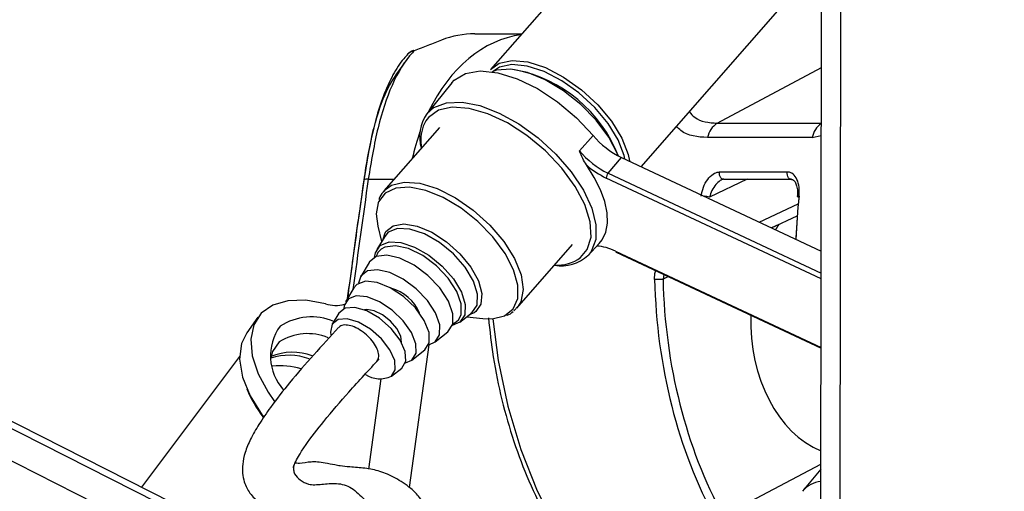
# Model space of a CAD drawing. Header units: millimetres. Extents: x 10 to 13239, y 20 to 10604.
# Tile 7 of 130: x 2356 to 2422, y 2972 to 3003. Entities that reach past the tile are written whole.
import ezdxf

# ---------------------------------------------------------------- set-up
doc = ezdxf.new("R2010")
doc.units = ezdxf.units.MM
doc.layers.add('COMPONENT_GEOMETRY', color=7, linetype='Continuous')
doc.styles.add('SLDTEXTSTYLE0', font='TXT', dxfattribs={"width": 0.75})
doc.dimstyles.new('SLDDIMSTYLE1', dxfattribs={"dimtxt": 75, "dimasz": 3.302, "dimexe": 0, "dimexo": 0.0625, "dimgap": 18.75, "dimtad": 0, "dimtih": 1, "dimtoh": 1, "dimdec": 1, "dimrnd": 1e-09, "dimzin": 12, "dimdsep": 46, "dimtxsty": 'SLDTEXTSTYLE0', "dimsah": 1, "dimcen": 0.09, "dimadec": 0, "dimazin": 3, "dimtfac": 1, "dimtdec": 1, "dimtofl": 0, "dimtmove": 0, "dimatfit": 3, "dimfxl": 1, "dimfrac": 2, "dimtolj": 1, "dimtzin": 12, "dimarcsym": 0})

# ---------------------------------------------------------------- blocks, each defined once
blk = doc.blocks.new('_D_5')
at = {"layer": 'COMPONENT_GEOMETRY', "color": 7}
for p, q in [((3876.961, 3780.567), (440.927, 3780.567)), ((444.102, 3780.567), (444.102, 2437.572)), ((294.05, 2422.338), (271.198, 2422.338)), ((271.198, 2422.338), (271.198, 2303.276)), ((594.154, 2422.338), (617.006, 2422.338)), ((617.006, 2422.338), (617.006, 2303.276)), ((271.198, 2303.276), (294.05, 2303.276)), ((617.006, 2303.276), (594.154, 2303.276)), ((444.102, 848.067), (444.102, 2191.062)), ((3787.574, 848.067), (440.927, 848.067))]:
    blk.add_line(p, q, dxfattribs=at)
for points in [[(444.102, 3780.567), (443.594, 3777.265), (444.61, 3777.265)], [(444.102, 848.067), (444.61, 851.369), (443.594, 851.369)]]:
    blk.add_solid(points, dxfattribs=at)
at = {"layer": 'COMPONENT_GEOMETRY', "color": 7, "char_height": 75, "attachment_point": 1, "style": 'SLDTEXTSTYLE0'}
for s, insert in [('9\'7.45"', (294.05, 2399.956)), ('2932.5mm', (197.956, 2287.742))]:
    blk.add_mtext(s, dxfattribs=dict(at, insert=insert))

msp = doc.modelspace()

# ---------------------------------------------------------------- linework, layer by layer
at = {"color": 8, "linetype": 'Continuous', "lineweight": 25}
for p, q in [((2372.618, 2965.124), (2102.753, 3101.865)), ((2372.296, 2967.442), (2106.93, 3101.903)), ((2410.917, 2945.213), (2411.112, 3090.883)), ((2402.771, 2996.118), (2409.704, 2999.833)), ((2383.386, 2996.287), (2383.201, 2995.923)), ((2402.771, 2996.118), (2409.699, 2996.118)), ((2409.098, 2995.165), (2409.698, 2995.307)), ((2395.508, 2992.793), (2409.686, 2986.146)), ((2379.546, 2992.396), (2381.265, 2992.396)), ((2409.686, 2985.771), (2395.391, 2992.472)), ((2404.775, 2992.387), (2402.262, 2991.203)), ((2405.568, 2989.536), (2408.165, 2990.759)), ((2406.868, 2989.374), (2406.392, 2989.15)), ((2396.004, 2987.606), (2409.679, 2981.195)), ((2399.221, 2986.05), (2399.166, 2985.744)), ((2399.519, 2985.91), (2399.166, 2985.744)), ((2386.7, 2983.585), (2386.597, 2983.512)), ((2385.406, 2982.901), (2385.566, 2983.065)), ((2385.172, 2982.763), (2385.406, 2982.901)), ((2383.568, 2981.376), (2382.268, 2971.885)), ((2379.581, 2973.102), (2380.403, 2979.102)), ((2403.162, 2970.001), (2409.669, 2973.423))]:
    msp.add_line(p, q, dxfattribs=at)
at = {"color": 7, "linetype": 'Continuous', "lineweight": 25}
for p, q in [((2370.689, 2968.741), (2107.869, 3101.912)), ((2409.635, 2947.609), (2409.835, 3096.877)), ((2398.261, 3011.742), (2387.683, 2999.701)), ((2397.7, 2993.224), (2407.126, 3003.954)), ((2386.643, 3002.065), (2389.759, 3002.065)), ((2385.1, 2998.804), (2383.441, 2996.754)), ((2384.286, 2995.834), (2380.575, 2991.611)), ((2393.602, 2994.287), (2394.518, 2995.305)), ((2409.098, 2995.165), (2402.135, 2995.165)), ((2395.508, 2992.793), (2396.39, 2993.838)), ((2396.39, 2993.838), (2409.688, 2987.604)), ((2402.924, 2992.874), (2407.439, 2992.874)), ((2403.202, 2992.392), (2403.059, 2992.346)), ((2403.2, 2992.387), (2407.714, 2992.387)), ((2406.389, 2989.151), (2408.095, 2989.955)), ((2380.179, 2989.271), (2380.432, 2988.24)), ((2380.642, 2988.592), (2380.12, 2987.719)), ((2380.534, 2988.412), (2380.64, 2988.765)), ((2380.621, 2988.514), (2380.668, 2988.59)), ((2389.44, 2983.823), (2393.151, 2988.046)), ((2394.172, 2987.327), (2394.92, 2988.112)), ((2396.04, 2987.541), (2409.679, 2981.147)), ((2379.6, 2986.847), (2379.043, 2985.914)), ((2378.597, 2985.168), (2378.04, 2984.235)), ((2389.533, 2983.939), (2389.244, 2983.636)), ((2372.208, 2983.203), (2371.461, 2982.161)), ((2377.595, 2983.489), (2377.149, 2982.743)), ((2385.639, 2982.87), (2386.438, 2983.5)), ((2386.117, 2983.246), (2387.171, 2983.128)), ((2386.597, 2983.512), (2386.273, 2983.37)), ((2386.441, 2983.502), (2386.375, 2983.462)), ((2383.989, 2981.569), (2384.842, 2982.241)), ((2382.453, 2980.359), (2383.306, 2981.031)), ((2370.976, 2980.587), (2364.465, 2971.895)), ((2381.088, 2979.283), (2381.771, 2979.821)), ((2409.669, 2973.088), (2408.45, 2971.643))]:
    msp.add_line(p, q, dxfattribs=at)
at = {"color": 7, "linetype": 'Continuous', "lineweight": 25, "flags": 128}
for points in [[(2382.108, 3000.638), (2382.126, 3000.662), (2382.157, 3000.699)], [(2382.595, 3000.93), (2382.553, 3000.961), (2382.543, 3000.96)], [(2387.683, 2999.701), (2388.269, 3000.119), (2389.125, 3000.3), (2390.169, 3000.198), (2391.336, 2999.821), (2392.552, 2999.191), (2393.74, 2998.349), (2394.826, 2997.347), (2395.741, 2996.248), (2396.429, 2995.122), (2396.846, 2994.038), (2396.932, 2993.625)], [(2396.627, 2993.727), (2396.572, 2993.969), (2396.169, 2995.015), (2395.505, 2996.104), (2394.62, 2997.165), (2393.571, 2998.133), (2392.423, 2998.947), (2391.249, 2999.555), (2390.122, 2999.92), (2389.113, 3000.018), (2388.285, 2999.843), (2387.821, 2999.544)], [(2385.1, 2998.804), (2385.274, 2998.991), (2386.018, 2999.434), (2386.999, 2999.6), (2388.164, 2999.482), (2389.455, 2999.084), (2390.805, 2998.428), (2392.145, 2997.548), (2393.404, 2996.489), (2394.518, 2995.305)], [(2396.178, 2993.945), (2396.126, 2994.077), (2395.547, 2995.194), (2394.721, 2996.313), (2393.698, 2997.363), (2392.544, 2998.279), (2391.33, 2999.004), (2390.134, 2999.49), (2389.03, 2999.709), (2388.088, 2999.646), (2387.787, 2999.549)], [(2393.678, 2987.18), (2394.123, 2987.714), (2394.372, 2988.548), (2394.315, 2989.564), (2393.957, 2990.708), (2393.317, 2991.919), (2392.428, 2993.131), (2391.34, 2994.279), (2390.11, 2995.3), (2388.805, 2996.141), (2387.496, 2996.755), (2386.252, 2997.109), (2385.141, 2997.185), (2384.223, 2996.978), (2383.548, 2996.499), (2383.386, 2996.287)], [(2394.92, 2988.112), (2395.115, 2988.354), (2395.361, 2988.866), (2395.474, 2989.471), (2395.452, 2990.154), (2395.294, 2990.902), (2395.005, 2991.695), (2394.591, 2992.517), (2394.061, 2993.347)], [(2380.208, 2990.826), (2380.075, 2990.088), (2380.179, 2989.271)], [(2380.346, 2987.977), (2380.932, 2988.216), (2381.721, 2988.183), (2382.634, 2987.879), (2383.583, 2987.336), (2384.474, 2986.605), (2385.22, 2985.759), (2385.748, 2984.88), (2386.007, 2984.054), (2385.971, 2983.363), (2385.644, 2982.874), (2385.135, 2982.648)], [(2379.965, 2987.19), (2380.018, 2987.487), (2380.346, 2987.977)], [(2385.566, 2983.065), (2385.725, 2983.394), (2385.737, 2984.096), (2385.442, 2984.93), (2384.871, 2985.805), (2384.087, 2986.628), (2383.173, 2987.308), (2382.231, 2987.773), (2381.36, 2987.971), (2380.656, 2987.882), (2380.396, 2987.735)], [(2384.846, 2982.245), (2385.166, 2982.74), (2385.178, 2983.444), (2384.882, 2984.281), (2384.309, 2985.16), (2383.522, 2985.985), (2382.606, 2986.668), (2381.659, 2987.134), (2380.786, 2987.333), (2380.079, 2987.243), (2379.617, 2986.874), (2379.6, 2986.847)], [(2383.568, 2981.376), (2383.992, 2981.572), (2384.294, 2982.039), (2384.306, 2982.704), (2384.027, 2983.493), (2383.486, 2984.322), (2382.743, 2985.101), (2381.879, 2985.745), (2380.986, 2986.185), (2380.162, 2986.373), (2379.495, 2986.288), (2379.059, 2985.94), (2378.905, 2985.466)], [(2383.31, 2981.034), (2383.605, 2981.51), (2383.592, 2982.19), (2383.273, 2982.994), (2382.685, 2983.824), (2381.9, 2984.58), (2381.012, 2985.171), (2380.13, 2985.526), (2379.358, 2985.601), (2378.79, 2985.388), (2378.597, 2985.168)], [(2376.695, 2984.103), (2375.382, 2984.339), (2374.198, 2984.31), (2373.198, 2984.016), (2372.43, 2983.471), (2371.931, 2982.701), (2371.724, 2981.742), (2371.818, 2980.641), (2372.21, 2979.449), (2372.881, 2978.224), (2373.317, 2977.61)], [(2382.015, 2980.174), (2382.457, 2980.362), (2382.733, 2980.807), (2382.721, 2981.445), (2382.422, 2982.198), (2381.871, 2982.976), (2381.135, 2983.685), (2380.304, 2984.239), (2379.476, 2984.571), (2378.753, 2984.641), (2378.221, 2984.442), (2377.944, 2983.996), (2377.914, 2983.777)], [(2381.774, 2979.824), (2382.043, 2980.276), (2382.005, 2980.929), (2381.665, 2981.693), (2381.069, 2982.465), (2380.297, 2983.141), (2379.455, 2983.63), (2378.655, 2983.865), (2378.005, 2983.816), (2377.595, 2983.489)], [(2381.757, 2981.532), (2381.709, 2981.946), (2381.456, 2982.455), (2381.033, 2982.956), (2380.504, 2983.372), (2379.95, 2983.641), (2379.455, 2983.721), (2379.293, 2983.696)], [(2381.091, 2979.285), (2381.345, 2979.713), (2381.309, 2980.328), (2380.988, 2981.048), (2380.426, 2981.777), (2379.699, 2982.415), (2378.904, 2982.876), (2378.149, 2983.098), (2377.536, 2983.051), (2377.148, 2982.742), (2377.038, 2982.212), (2377.06, 2982.027)], [(2387.171, 2983.128), (2387.799, 2983.11), (2388.604, 2983.303)], [(2371.461, 2982.161), (2371.11, 2981.451), (2370.977, 2980.411), (2371.172, 2979.231), (2371.686, 2977.972), (2372.492, 2976.701), (2372.578, 2976.587)], [(2373.624, 2981.564), (2373.173, 2980.921), (2373.053, 2980.491)]]:
    msp.add_lwpolyline(points, dxfattribs=at)
at = {"color": 8, "linetype": 'Continuous', "lineweight": 25, "flags": 128}
for points in [[(2383.441, 2996.754), (2383.917, 2997.171), (2384.748, 2997.481), (2385.786, 2997.522), (2386.977, 2997.291), (2388.263, 2996.799), (2389.578, 2996.072), (2390.857, 2995.145), (2392.036, 2994.065), (2393.055, 2992.886), (2393.864, 2991.668), (2394.422, 2990.471), (2394.7, 2989.356), (2394.685, 2988.378), (2394.378, 2987.587), (2394.172, 2987.327)], [(2403.2, 2992.387), (2403.143, 2992.395), (2403.073, 2992.43), (2403.011, 2992.49), (2402.963, 2992.57), (2402.931, 2992.665), (2402.918, 2992.769), (2402.924, 2992.874)], [(2407.711, 2992.387), (2407.658, 2992.395), (2407.587, 2992.43), (2407.526, 2992.49), (2407.477, 2992.57), (2407.445, 2992.665), (2407.432, 2992.769), (2407.439, 2992.874)], [(2380.603, 2991.641), (2381.101, 2992.002), (2381.94, 2992.205), (2382.971, 2992.127), (2384.13, 2991.771), (2385.344, 2991.161), (2386.537, 2990.334), (2387.634, 2989.343), (2388.567, 2988.25), (2389.275, 2987.123), (2389.715, 2986.033), (2389.86, 2985.05), (2389.699, 2984.233), (2389.533, 2983.939)], [(2380.675, 2991.467), (2380.232, 2990.884), (2380.208, 2990.826)], [(2388.604, 2983.303), (2388.616, 2983.309), (2389.195, 2983.77), (2389.497, 2984.465), (2389.505, 2985.35), (2389.217, 2986.369), (2388.653, 2987.458), (2387.847, 2988.549), (2386.849, 2989.574), (2385.724, 2990.467), (2384.541, 2991.173), (2383.374, 2991.648), (2382.298, 2991.861), (2381.379, 2991.8), (2380.675, 2991.467), (2380.675, 2991.467)], [(2408.101, 2991.248), (2408.101, 2991.249), (2408.109, 2991.257), (2408.133, 2991.264), (2408.17, 2991.268), (2408.219, 2991.27)], [(2380.64, 2988.765), (2380.727, 2988.916), (2381.207, 2989.299), (2381.919, 2989.421), (2382.799, 2989.27), (2383.77, 2988.862), (2384.745, 2988.231), (2385.638, 2987.434), (2386.369, 2986.542), (2386.873, 2985.634), (2387.106, 2984.791), (2387.047, 2984.087), (2386.7, 2983.585), (2386.7, 2983.585)], [(2386.443, 2983.504), (2386.787, 2984.018), (2386.825, 2984.744), (2386.553, 2985.611), (2385.998, 2986.534), (2385.214, 2987.422), (2384.278, 2988.19), (2383.282, 2988.761), (2382.323, 2989.08), (2381.495, 2989.115), (2380.879, 2988.863), (2380.642, 2988.592)], [(2380.396, 2987.735), (2380.195, 2987.514), (2380.074, 2987.241)], [(2387.832, 2983.113), (2388.194, 2980.32), (2388.827, 2977.301), (2389.696, 2974.402), (2390.79, 2971.66), (2392.094, 2969.108), (2393.593, 2966.78), (2395.267, 2964.704), (2397.095, 2962.907), (2399.054, 2961.412), (2400.315, 2960.65)]]:
    msp.add_lwpolyline(points, dxfattribs=at)
at = {"color": 7, "linetype": 'Continuous', "lineweight": 25}
for centre, radius, start, end in [((2386.642, 2995.88), 6.184, 89.99048, 111.01478), ((2382.896, 3000.025), 1, 110.66916, 137.02437), ((2387.525, 2990.53), 9.32, 21.40497, 79.04171), ((2385.658, 2995.223), 2.694, 145.39034, 196.53517), ((2403.515, 2994.932), 1.4, 122.12581, 170.42049), ((2385.873, 2994.996), 2.828, 160.86921, 190.58742), ((2398.848, 2998.902), 5.629, 219.72156, 244.11201), ((2398.01, 2997.95), 5.732, 219.72338, 244.11152), ((2397.953, 2997.818), 5.928, 228.96224, 244.39843), ((2395.87, 2992.48), 0.479, 139.16381, 180.89819), ((2408.219, 2991.378), 0.175, 227.72169, 267.50235), ((2394.529, 2984.655), 3.299, 63.44179, 86.32138), ((2392.39, 2989.255), 2.625, 260.16519, 312.72788), ((2398.64, 2996.833), 11.102, 269.81877, 272.71412), ((2380.32, 2982.38), 2.862, 22.39232, 75.00849), ((2377.371, 2986.22), 2.223, 252.29684, 285.59563), ((2375.775, 2979.385), 3.843, 67.25968, 123.00614), ((2376.393, 2980.628), 3.357, 143.86878, 222.39146), ((2375.512, 2978.615), 3.502, 67.19435, 122.61655), ((2373.721, 2975.448), 4.534, 72.54409, 97.00701), ((2380.329, 2980.897), 1.782, 236.93422, 295.31667), ((2379.397, 2981.772), 8.607, 202.79106, 217.36519)]:
    msp.add_arc(centre, radius, start, end, dxfattribs=at)
at = {"color": 8, "linetype": 'Continuous', "lineweight": 25}
for centre, radius, start, end in [((2382.701, 3000.199), 0.739, 98.22489, 137.42103), ((2410.494, 2994.926), 1.417, 124.13878, 170.26564), ((2379.47, 2991.979), 0.424, 79.60274, 121.24167), ((2401.612, 2988.135), 3.136, 78.02996, 84.85443), ((2396.077, 2987.604), 0.0727, 178.71383, 239.79407), ((2392.18, 2989.163), 2.485, 264.86519, 307.06412), ((2374.25, 2976.698), 3.978, 69.92907, 107.41178), ((2374.511, 2977.139), 3.738, 69.49727, 112.65199), ((2409.902, 2970.374), 1.928, 96.98138, 139.30013)]:
    msp.add_arc(centre, radius, start, end, dxfattribs=at)
for centre, major_axis, ratio, start_param, end_param in [((2390.553, 2990.065), (-0.062, 12), 0.707093, 0.092148, 0.960361), ((2390.553, 2990.065), (-0.062, 12), 0.707093, 1.092878, 1.253134), ((2401.453, 2990.568), (27.398, 193.11), 0.112522, 1.577296, 1.615348), ((2427.462, 2986.762), (-0.223, 28), 0.695633, 1.403565, 1.507048)]:
    msp.add_ellipse(centre, major_axis=major_axis, ratio=ratio, start_param=start_param, end_param=end_param, dxfattribs=at)
at = {"color": 7, "linetype": 'Continuous', "lineweight": 25}
for centre, major_axis, ratio, start_param, end_param in [((2427.175, 2986.76), (-0.223, 27.6), 0.695467, 1.403488, 1.502733), ((2411.542, 2983.045), (0.078, 9.1), 0.718698, 0.807893, 0.858904), ((2418.715, 2986.762), (0.238, 27.999), 0.718532, 1.613723, 2.229433), ((2418.993, 2986.76), (0.238, 27.599), 0.718698, 1.613816, 2.229526), ((2411.542, 2983.045), (0.078, 9.1), 0.718698, 1.544788, 2.863416)]:
    msp.add_ellipse(centre, major_axis=major_axis, ratio=ratio, start_param=start_param, end_param=end_param, dxfattribs=at)
for points, knots in [([(2384.425, 3001.653), (2384.13, 3001.538), (2383.582, 3001.324), (2382.907, 3001.055), (2382.595, 3000.93)], [0, 0, 0, 0, 0.53814, 1, 1, 1, 1]), ([(2382.179, 3000.681), (2382.088, 3000.595), (2381.704, 3000.231), (2381.165, 2999.334), (2380.544, 2998), (2380.06, 2996.484), (2379.673, 2994.857), (2379.411, 2993.482), (2379.294, 2992.606), (2379.257, 2992.335)], [0, 0, 0, 0, 0.054932, 0.23187, 0.418364, 0.602253, 0.759647, 0.925428, 1, 1, 1, 1]), ([(2382.595, 3000.93), (2382.558, 3000.891), (2382.003, 3000.313), (2381.107, 2998.836), (2380.135, 2995.918), (2379.743, 2993.573), (2379.546, 2992.396)], [0, 0, 0, 0, 0.024677, 0.367469, 0.682492, 1, 1, 1, 1]), ([(2379.265, 2992.312), (2379.445, 2993.39), (2379.805, 2995.55), (2380.661, 2998.341), (2381.51, 2999.505), (2381.969, 3000.135)], [0, 0, 0, 0, 0.313747, 0.628666, 1, 1, 1, 1]), ([(2394.061, 2993.347), (2393.979, 2993.486), (2393.809, 2993.779), (2393.677, 2994.111), (2393.603, 2994.284), (2393.602, 2994.287)], [0, 0, 0, 0, 0.472432, 0.991368, 1, 1, 1, 1]), ([(2401.705, 2991.27), (2401.744, 2991.471), (2401.823, 2991.874), (2402.113, 2992.398), (2402.476, 2992.755), (2402.764, 2992.869), (2402.902, 2992.874), (2402.924, 2992.874)], [0, 0, 0, 0, 0.256916, 0.51339, 0.754486, 0.960356, 1, 1, 1, 1]), ([(2408.219, 2991.27), (2408.228, 2991.471), (2408.247, 2991.874), (2408.103, 2992.398), (2407.849, 2992.755), (2407.598, 2992.869), (2407.461, 2992.874), (2407.439, 2992.874)], [0, 0, 0, 0, 0.256916, 0.51339, 0.754486, 0.960356, 1, 1, 1, 1]), ([(2379.25, 2992.341), (2379.105, 2991.314), (2378.733, 2988.678), (2378.376, 2986.042), (2378.159, 2984.434)], [0, 0, 0, 0, 0.389744, 1, 1, 1, 1]), ([(2407.712, 2992.382), (2407.738, 2992.381), (2407.804, 2992.38), (2407.915, 2992.288), (2408.046, 2992.036), (2408.124, 2991.68), (2408.107, 2991.396), (2408.098, 2991.248)], [0, 0, 0, 0, 0.138335, 0.346838, 0.545999, 0.762195, 1, 1, 1, 1]), ([(2380.639, 2991.624), (2380.51, 2991.504), (2380.329, 2991.337), (2380.27, 2991.094), (2380.253, 2991.025)], [0, 0, 0, 0, 0.713875, 1, 1, 1, 1]), ([(2388.78, 2983.337), (2388.784, 2983.338), (2388.948, 2983.383), (2389.074, 2983.488), (2389.197, 2983.591)], [0, 0, 0, 0, 0.025963, 1, 1, 1, 1]), ([(2387.547, 2983.168), (2387.64, 2982.302), (2387.837, 2980.454), (2388.41, 2977.699), (2389.203, 2974.928), (2390.207, 2972.289), (2391.408, 2969.812), (2392.793, 2967.525), (2394.347, 2965.458), (2396.052, 2963.624), (2397.899, 2962.084), (2399.257, 2961.117), (2400.017, 2960.757), (2400.095, 2960.72)], [0, 0, 0, 0, 0.088077, 0.188116, 0.288191, 0.388307, 0.488459, 0.58864, 0.688814, 0.788928, 0.888905, 0.988648, 1, 1, 1, 1]), ([(2377.571, 2982.523), (2377.02, 2981.923), (2375.937, 2980.744), (2374.404, 2978.978), (2373.179, 2977.428), (2372.299, 2976.154), (2371.713, 2975.132), (2371.336, 2974.223), (2371.127, 2973.281), (2371.201, 2972.327), (2371.695, 2971.389), (2372.326, 2970.841), (2373.135, 2970.491), (2374.395, 2970.11), (2375.908, 2969.971), (2377.203, 2970.086), (2377.695, 2970.133), (2378.387, 2969.931), (2379.314, 2969.739), (2379.875, 2969.473), (2380.261, 2969.188), (2380.614, 2968.718), (2380.822, 2967.981), (2380.84, 2967.476), (2380.85, 2967.192)], [0, 0, 0, 0, 0.07866, 0.154627, 0.216572, 0.255943, 0.288855, 0.3179, 0.344468, 0.385223, 0.416072, 0.454405, 0.502265, 0.562061, 0.628036, 0.692323, 0.754412, 0.814577, 0.87019, 0.89615, 0.922758, 0.955884, 0.975205, 1, 1, 1, 1]), ([(2380.106, 2980.258), (2380.161, 2980.336), (2380.272, 2980.497), (2380.237, 2980.876), (2380.056, 2981.308), (2379.739, 2981.748), (2379.317, 2982.15), (2378.847, 2982.468), (2378.372, 2982.663), (2377.957, 2982.714), (2377.682, 2982.655), (2377.606, 2982.541), (2377.585, 2982.51)], [0, 0, 0, 0, 0.104236, 0.212774, 0.317231, 0.426014, 0.530108, 0.638192, 0.74418, 0.850698, 0.959289, 1, 1, 1, 1]), ([(2374.593, 2973.317), (2374.598, 2973.335), (2374.61, 2973.377), (2374.654, 2973.483), (2374.756, 2973.701), (2374.991, 2974.115), (2375.602, 2975.034), (2376.725, 2976.468), (2378.367, 2978.387), (2379.605, 2979.714), (2380.282, 2980.439)], [0, 0, 0, 0, 0.0111788, 0.0267448, 0.0460166, 0.0995107, 0.1759583, 0.3848486, 0.6635716, 1, 1, 1, 1]), ([(2374.562, 2973.187), (2374.562, 2973.187), (2374.563, 2973.186), (2374.565, 2973.231), (2374.585, 2973.293), (2374.593, 2973.317)], [0, 0, 0, 0, 0.214586, 0.683216, 1, 1, 1, 1]), ([(2384.25, 2967.188), (2384.22, 2967.757), (2384.162, 2968.86), (2383.654, 2970.258), (2383.029, 2971.191), (2382.276, 2971.947), (2381.302, 2972.558), (2380.364, 2972.974), (2379.396, 2973.168), (2378.431, 2973.237), (2377.706, 2973.303), (2377.254, 2973.392), (2376.454, 2973.553), (2375.685, 2973.618), (2375.085, 2973.455), (2374.747, 2973.494), (2374.634, 2973.507)], [0, 0, 0, 0, 0.080299, 0.155318, 0.218171, 0.268199, 0.348535, 0.43557, 0.51349, 0.581109, 0.626293, 0.658499, 0.715281, 0.822811, 0.941157, 1, 1, 1, 1])]:
    msp.add_open_spline(points, degree=3, knots=knots, dxfattribs=at)
at = {"color": 8, "linetype": 'Continuous', "lineweight": 25}
for points, knots in [([(2400.918, 2996.887), (2401.031, 2996.752), (2401.476, 2996.224), (2402.218, 2996.163), (2402.771, 2996.118)], [0, 0, 0, 0, 0.255635, 1, 1, 1, 1]), ([(2402.135, 2995.165), (2401.477, 2995.208), (2400.677, 2995.261), (2400.158, 2995.819), (2400.066, 2995.917)], [0, 0, 0, 0, 0.82328, 1, 1, 1, 1]), ([(2378.173, 2984.458), (2378.417, 2986.238), (2378.776, 2988.856), (2379.147, 2991.474), (2379.265, 2992.312)], [0, 0, 0, 0, 0.680011, 1, 1, 1, 1]), ([(2403.059, 2992.346), (2403.05, 2992.343), (2403.022, 2992.335), (2402.887, 2992.249), (2402.656, 2992.045), (2402.401, 2991.652), (2402.309, 2991.353), (2402.262, 2991.203)], [0, 0, 0, 0, 0.0236775, 0.0753751, 0.3639736, 0.6802026, 1, 1, 1, 1]), ([(2398.605, 2985.731), (2398.605, 2985.911), (2398.604, 2986.113), (2398.673, 2986.284), (2398.681, 2986.304)], [0, 0, 0, 0, 0.883905, 1, 1, 1, 1]), ([(2374.589, 2973.319), (2374.589, 2973.318), (2374.557, 2973.209), (2374.571, 2973.018), (2374.674, 2972.66), (2375.02, 2972.362), (2375.62, 2972.016), (2376.468, 2972.096), (2377.454, 2972.201), (2378.464, 2971.946), (2379.287, 2971.04), (2380.155, 2970.313), (2381.046, 2970.065), (2381.783, 2969.595), (2382.328, 2969.031), (2382.704, 2968.189), (2382.724, 2967.529), (2382.735, 2967.192)], [0, 0, 0, 0, 0.000213, 0.01935, 0.044615, 0.107488, 0.175924, 0.270582, 0.370827, 0.47604, 0.582168, 0.684852, 0.779326, 0.845098, 0.903179, 0.950482, 1, 1, 1, 1])]:
    msp.add_open_spline(points, degree=3, knots=knots, dxfattribs=at)

# ---------------------------------------------------------------- dimensions: what is measured, and where the dimension line sits
at = {"layer": 'COMPONENT_GEOMETRY', "color": 7}
dim = msp.add_linear_dim(base=(444.102, 3780.567), p1=(3788.844, 848.067), p2=(3878.231, 3780.567), angle=90, dimstyle='SLDDIMSTYLE1', dxfattribs=at)
dim.commit()
dim.dimension.update_dxf_attribs({"geometry": '_D_5', "text_midpoint": (444.102, 2314.317), "dimtype": 160})

doc.saveas('drawing.dxf')
